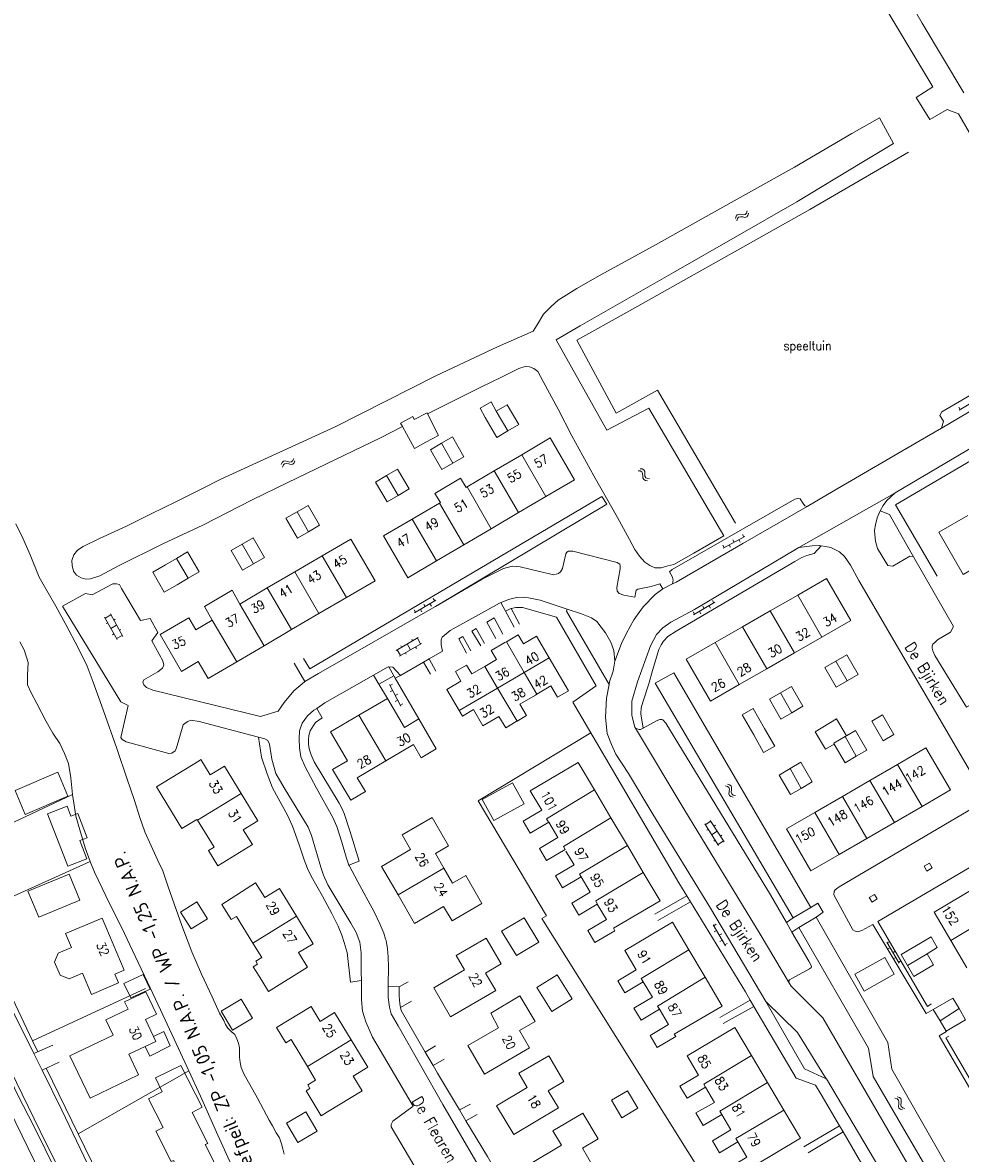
# Model space of a CAD drawing. Header units: metres. Extents: x 189705 to 199106, y 581686 to 588448.
# Tile 217 of 256: x 195277 to 195446, y 584151 to 584354. Entities that reach past the tile are written whole.
import ezdxf

# ---------------------------------------------------------------- set-up
doc = ezdxf.new("R2010")
doc.units = ezdxf.units.M
doc.layers.add('B-WA-OG-GBKN-G', color=7, linetype='Continuous', lineweight=18)
doc.layers.add('X-XX-AL-T25', color=7, linetype='Continuous', lineweight=25)
doc.styles.add('NLCS-ISO-M2000-T25', font='NLCS-ISO.ttf', dxfattribs={"height": 5})
doc.styles.add('Style-STANDARD', font='STANDARD.shx')

msp = doc.modelspace()

# ---------------------------------------------------------------- linework, layer by layer
at = {"layer": 'B-WA-OG-GBKN-G'}
for p, q in [((195407.308, 584319.733), (195407.431, 584320.123)), ((195405.312, 584318.797), (195405.433, 584319.186)), ((195405.433, 584319.186), (195405.637, 584319.441)), ((195405.573, 584318.375), (195405.698, 584318.763)), ((195405.637, 584319.441), (195405.967, 584319.518)), ((195405.698, 584318.763), (195405.904, 584319.018)), ((195405.904, 584319.018), (195406.222, 584319.092)), ((195405.967, 584319.518), (195406.369, 584319.459)), ((195406.222, 584319.092), (195406.633, 584319.038)), ((195406.369, 584319.459), (195406.774, 584319.4)), ((195406.633, 584319.038), (195407.037, 584318.977)), ((195406.774, 584319.4), (195407.095, 584319.472)), ((195407.037, 584318.977), (195407.358, 584319.048)), ((195407.095, 584319.472), (195407.308, 584319.733)), ((195407.358, 584319.048), (195407.569, 584319.311)), ((195407.569, 584319.311), (195407.693, 584319.701)), ((195445.483, 584284.378), (195449.241, 584286.666)), ((195445.393, 584284.909), (195445.653, 584284.482)), ((195325.887, 584275.372), (195326.046, 584275.749)), ((195323.811, 584274.629), (195323.969, 584275.005)), ((195323.969, 584275.005), (195324.196, 584275.24)), ((195324.032, 584274.184), (195324.192, 584274.559)), ((195324.192, 584274.559), (195324.422, 584274.793)), ((195324.196, 584275.24), (195324.532, 584275.285)), ((195324.422, 584274.793), (195324.745, 584274.837)), ((195324.532, 584275.285), (195324.927, 584275.188)), ((195324.745, 584274.837), (195325.149, 584274.744)), ((195324.927, 584275.188), (195325.324, 584275.092)), ((195325.149, 584274.744), (195325.545, 584274.645)), ((195325.324, 584275.092), (195325.65, 584275.133)), ((195325.545, 584274.645), (195325.872, 584274.686)), ((195325.65, 584275.133), (195325.887, 584275.372)), ((195325.872, 584274.686), (195326.107, 584274.927)), ((195326.107, 584274.927), (195326.267, 584275.304)), ((195387.841, 584273.538), (195388.246, 584273.495)), ((195388.202, 584273.88), (195388.607, 584273.839)), ((195388.246, 584273.495), (195388.538, 584273.344)), ((195388.607, 584273.839), (195388.899, 584273.691)), ((195388.899, 584273.691), (195389.04, 584273.384)), ((195388.538, 584273.344), (195388.675, 584273.048)), ((195388.675, 584273.048), (195388.704, 584272.634)), ((195388.704, 584272.634), (195388.726, 584272.227)), ((195388.726, 584272.227), (195388.861, 584271.927)), ((195388.861, 584271.927), (195389.161, 584271.772)), ((195389.04, 584273.384), (195389.063, 584272.977)), ((195389.063, 584272.977), (195389.088, 584272.57)), ((195389.088, 584272.57), (195389.223, 584272.27)), ((195389.161, 584271.772), (195389.567, 584271.73)), ((195389.223, 584272.27), (195389.521, 584272.114)), ((195389.521, 584272.114), (195389.928, 584272.072)), ((195403.138, 584259.66), (195407.008, 584261.755)), ((195406.594, 584262.1), (195406.832, 584261.66)), ((195403.076, 584260.195), (195403.314, 584259.755)), ((195404.194, 584260.232), (195404.432, 584259.792)), ((195404.835, 584261.147), (195405.073, 584260.708)), ((195405.952, 584261.184), (195406.19, 584260.744)), ((195347.743, 584248.053), (195351.53, 584250.292)), ((195349.382, 584249.603), (195349.636, 584249.173)), ((195350.497, 584249.681), (195350.752, 584249.251)), ((195351.104, 584250.621), (195351.358, 584250.19)), ((195397.827, 584247.695), (195401.619, 584249.926)), ((195399.469, 584249.241), (195399.723, 584248.81)), ((195400.585, 584249.317), (195400.838, 584248.886)), ((195401.193, 584250.255), (195401.447, 584249.824)), ((195294.334, 584243.24), (195292.095, 584247.258)), ((195292.192, 584247.083), (195293.241, 584247.667)), ((195295.382, 584243.824), (195293.143, 584247.842)), ((195347.66, 584248.585), (195347.915, 584248.155)), ((195348.776, 584248.664), (195349.03, 584248.233)), ((195397.745, 584248.227), (195397.999, 584247.796)), ((195398.861, 584248.303), (195399.114, 584247.872)), ((195292.393, 584246.107), (195292.655, 584246.253)), ((195293.215, 584245.249), (195294.263, 584245.833)), ((195293.752, 584246.75), (195294.014, 584246.896)), ((195293.511, 584244.1), (195293.773, 584244.246)), ((195294.237, 584243.414), (195295.285, 584243.998)), ((195294.773, 584244.917), (195295.035, 584245.063)), ((195344.416, 584241.309), (195348.41, 584243.591)), ((195347.262, 584243.281), (195347.411, 584243.021)), ((195348.236, 584243.492), (195348.831, 584242.45)), ((195344.589, 584241.408), (195345.185, 584240.366)), ((195345.011, 584240.267), (195349.005, 584242.549)), ((195345.267, 584242.141), (195345.416, 584241.881)), ((195346.413, 584242.45), (195347.008, 584241.408)), ((195347.92, 584241.929), (195348.069, 584241.669)), ((195346.098, 584240.888), (195346.247, 584240.628)), ((195343.261, 584235.197), (195345.28, 584231.287)), ((195343.797, 584235.248), (195343.353, 584235.019)), ((195343.812, 584234.13), (195343.367, 584233.901)), ((195344.715, 584233.471), (195344.27, 584233.242)), ((195344.729, 584232.353), (195344.285, 584232.124)), ((195345.632, 584231.694), (195345.188, 584231.465)), ((195403.487, 584217.024), (195403.881, 584216.92)), ((195403.881, 584216.92), (195404.146, 584216.727)), ((195403.894, 584217.307), (195404.289, 584217.206)), ((195404.146, 584216.727), (195404.237, 584216.414)), ((195404.289, 584217.206), (195404.555, 584217.016)), ((195404.555, 584217.016), (195404.649, 584216.69)), ((195404.649, 584216.69), (195404.611, 584216.285)), ((195404.204, 584216), (195404.164, 584215.594)), ((195404.164, 584215.594), (195404.252, 584215.277)), ((195404.237, 584216.414), (195404.204, 584216)), ((195404.252, 584215.277), (195404.525, 584215.079)), ((195404.525, 584215.079), (195404.921, 584214.976)), ((195404.611, 584216.285), (195404.573, 584215.879)), ((195404.573, 584215.879), (195404.662, 584215.561)), ((195404.662, 584215.561), (195404.933, 584215.363)), ((195404.933, 584215.363), (195405.329, 584215.26)), ((195399.917, 584210), (195400.925, 584210.651)), ((195403.314, 584206.956), (195400.816, 584210.819)), ((195402.306, 584206.304), (195399.808, 584210.168)), ((195400.181, 584209.039), (195400.433, 584209.202)), ((195401.057, 584208.236), (195402.065, 584208.888)), ((195401.495, 584209.769), (195401.747, 584209.932)), ((195401.428, 584207.109), (195401.68, 584207.272)), ((195402.197, 584206.472), (195403.205, 584207.124)), ((195402.634, 584208.007), (195402.886, 584208.17)), ((195401.33, 584192.101), (195403.533, 584188.293)), ((195401.863, 584192.179), (195401.43, 584191.928)), ((195401.931, 584191.063), (195401.498, 584190.812)), ((195402.864, 584190.448), (195402.432, 584190.197)), ((195402.932, 584189.332), (195402.5, 584189.081)), ((195403.866, 584188.716), (195403.433, 584188.466)), ((195432.471, 584188.974), (195434.696, 584185.179)), ((195433.003, 584189.055), (195432.572, 584188.802)), ((195433.078, 584187.939), (195432.647, 584187.686)), ((195434.015, 584187.33), (195433.584, 584187.077)), ((195434.09, 584186.214), (195433.658, 584185.961)), ((195435.027, 584185.604), (195434.595, 584185.351)), ((195433.944, 584160.975), (195434.335, 584160.86)), ((195434.335, 584160.86), (195434.596, 584160.66)), ((195434.36, 584161.247), (195434.752, 584161.135)), ((195434.634, 584159.932), (195434.583, 584159.527)), ((195434.596, 584160.66), (195434.678, 584160.344)), ((195434.678, 584160.344), (195434.634, 584159.932)), ((195434.752, 584161.135), (195435.013, 584160.938)), ((195435.048, 584160.206), (195435, 584159.801)), ((195435.013, 584160.938), (195435.097, 584160.61)), ((195435.097, 584160.61), (195435.048, 584160.206)), ((195434.583, 584159.527), (195434.663, 584159.208)), ((195434.663, 584159.208), (195434.93, 584159.003)), ((195434.93, 584159.003), (195435.323, 584158.889)), ((195435, 584159.801), (195435.08, 584159.481)), ((195435.08, 584159.481), (195435.346, 584159.275)), ((195435.346, 584159.275), (195435.738, 584159.162))]:
    msp.add_line(p, q, dxfattribs=at)
at = {"layer": 'B-WA-OG-GBKN-G', "flags": 128}
for points in [[(195435.428, 584359.781), (195438.865, 584353.781), (195446.321, 584341.316)], [(195440.756, 584342.403), (195431.589, 584357.64)], [(195440.227, 584336.531), (195437.739, 584340.5), (195440.756, 584342.403)], [(195279.399, 584169.001), (195275.754, 584176.334), (195269.36, 584189.824), (195261.585, 584205.951), (195252.522, 584227.634), (195242.487, 584251.6), (195235.37, 584268.567), (195222.825, 584298.823), (195212.458, 584323.219), (195213.395, 584324.39), (195213.747, 584325.356), (195213.795, 584326.22), (195213.715, 584327.438), (195213.458, 584328.656), (195211.896, 584332.41), (195210.778, 584332.279), (195210.118, 584332.227), (195209.558, 584332.53), (195208.843, 584333.594), (195207.028, 584337.067), (195202.358, 584335.454)], [(195369.035, 584298.549), (195369.768, 584299.694), (195370.905, 584301.602), (195372.273, 584302.977), (195373.489, 584304.149), (195376.837, 584306.19), (195380.489, 584308.283), (195391.118, 584314.105), (195402.533, 584320.487), (195415.9, 584327.967), (195426.198, 584334.041), (195431.195, 584336.824), (195433.7, 584332.21), (195427.993, 584328.816), (195416.352, 584321.772), (195394.208, 584309.086), (195377.468, 584299.539), (195373.13, 584297.012), (195382.227, 584280.788), (195389.787, 584284.721), (195403.223, 584261.857), (195397.872, 584258.743), (195394.27, 584256.727), (195393.203, 584256.469), (195391.985, 584256.136), (195390.867, 584256.132), (195389.951, 584256.511), (195389.085, 584257.117), (195388.116, 584258.232), (195387.274, 584259.372), (195386.303, 584261.197), (195384.156, 584265.127)], [(195443.326, 584338.325), (195440.227, 584336.531)], [(195443.326, 584338.325), (195445.34, 584337.527), (195455.145, 584320.606), (195465.84, 584301.623), (195466.738, 584302.172), (195463.025, 584309.852), (195451.418, 584330.056), (195448.112, 584335.82), (195449.755, 584336.846)], [(195436.372, 584330.669), (195418.668, 584320.408), (195385.922, 584301.951), (195376.84, 584296.973), (195383.894, 584283.84), (195391.352, 584287.977)], [(195369.035, 584298.549), (195362.619, 584295.764), (195351.666, 584290.638), (195333.51, 584281.423), (195312.987, 584272.024)], [(195384.156, 584265.127), (195379.94, 584272.63), (195375.979, 584279.779), (195373.525, 584284.596), (195370.816, 584289.54), (195369.845, 584291.34), (195369.157, 584291.846), (195368.368, 584292.148), (195367.606, 584292.197), (195366.438, 584291.863), (195363.216, 584290.254), (195359.766, 584288.567), (195356.188, 584286.754), (195350.061, 584283.756)], [(195434.003, 584269.588), (195463.392, 584286.897), (195474.909, 584293.476)], [(195475.78, 584291.866), (195434.079, 584267.434), (195441.513, 584254.608)], [(195442.304, 584281.141), (195442.572, 584281.984), (195442.646, 584282.416), (195442.034, 584283.405), (195442.387, 584284.066), (195452, 584289.707), (195452.839, 584289.709), (195453.528, 584288.543), (195453.936, 584288.316), (195454.451, 584288.313)], [(195391.352, 584287.977), (195405.359, 584264.144)], [(195442.304, 584281.141), (195442.447, 584281.222), (195454.451, 584288.313)], [(195360.42, 584283.05), (195359.495, 584284.776), (195361.458, 584285.87), (195362.391, 584284.209)], [(195347.682, 584282.732), (195349.986, 584283.903), (195350.061, 584283.756)], [(195350.061, 584283.756), (195352.054, 584279.831), (195349.749, 584278.661)], [(195364.472, 584280.656), (195366.45, 584281.81), (195364.37, 584285.37), (195362.391, 584284.209)], [(195362.391, 584284.209), (195364.472, 584280.656)], [(195345.547, 584281.432), (195345.204, 584282.053), (195347.411, 584283.23), (195347.682, 584282.732)], [(195360.42, 584283.05), (195362.5, 584279.5), (195364.472, 584280.656)], [(195345.547, 584281.432), (195341.651, 584279.423), (195333.558, 584275.539), (195325.007, 584271.399), (195318.563, 584268.282), (195309.76, 584263.761), (195302.554, 584260.413), (195294.613, 584256.454), (195291.264, 584254.692), (195289.589, 584254.128), (195288.725, 584254.1), (195287.886, 584254.326), (195287.071, 584254.781), (195286.535, 584255.541), (195286.304, 584256.505), (195286.25, 584257.419), (195286.577, 584258.461), (195287.235, 584259.301), (195288.25, 584259.939), (195291.167, 584261.344), (195296.039, 584263.593), (195300.453, 584265.816), (195304.868, 584267.962), (195309.536, 584270.261), (195312.987, 584272.024)], [(195349.749, 584278.661), (195347.706, 584277.526), (195345.547, 584281.432)], [(195354.62, 584274.88), (195356.6, 584276.02), (195354.54, 584279.59), (195352.561, 584278.448)], [(195418.227, 584267.14), (195422.891, 584269.839), (195438.49, 584278.976), (195442.304, 584281.141)], [(195352.561, 584278.448), (195350.58, 584277.3), (195352.64, 584273.74), (195354.62, 584274.88)], [(195352.561, 584278.448), (195354.62, 584274.88)], [(195371.32, 584268.9), (195376.46, 584271.92), (195372.1, 584279.4), (195366.96, 584276.381)], [(195366.96, 584276.381), (195362.05, 584273.499)], [(195366.96, 584276.381), (195371.32, 584268.9)], [(195344.78, 584269.11), (195346.75, 584270.27), (195344.66, 584273.81), (195342.692, 584272.646)], [(195362.05, 584273.499), (195357.15, 584270.62)], [(195362.05, 584273.499), (195366.4, 584266.01)], [(195342.692, 584272.646), (195340.73, 584271.48), (195342.81, 584267.95), (195344.78, 584269.11)], [(195342.692, 584272.646), (195344.78, 584269.11)], [(195357, 584270.533), (195355.998, 584272.209), (195351.394, 584269.46), (195352.375, 584267.817)], [(195357.15, 584270.62), (195357, 584270.533)], [(195357.15, 584270.62), (195361.489, 584263.122)], [(195416.705, 584259.733), (195433.793, 584269.465), (195434.003, 584269.588)], [(195431.288, 584266.309), (195431.869, 584267.301), (195432.476, 584268.191), (195434.003, 584269.588)], [(195327.825, 584239.87), (195328.923, 584238.02), (195381.349, 584268.927), (195382.217, 584267.559), (195351.482, 584249.184)], [(195352.238, 584267.734), (195347.32, 584264.849)], [(195352.375, 584267.817), (195352.238, 584267.734)], [(195352.238, 584267.734), (195356.58, 584260.24)], [(195366.4, 584266.01), (195371.32, 584268.9)], [(195394.059, 584253.232), (195394.126, 584253.933), (195393.997, 584254.542), (195393.512, 584255.404), (195393.942, 584255.837), (195415.959, 584268.421), (195416.619, 584268.601), (195416.924, 584268.5), (195417.486, 584267.639), (195417.767, 584267.233), (195418.227, 584267.14)], [(195326.64, 584266.15), (195324.66, 584265), (195326.73, 584261.45), (195328.699, 584262.591)], [(195328.699, 584262.591), (195330.68, 584263.74), (195328.62, 584267.3), (195326.64, 584266.15)], [(195326.64, 584266.15), (195328.699, 584262.591)], [(195361.489, 584263.122), (195366.4, 584266.01)], [(195394.059, 584253.232), (195394.686, 584253.554), (195406.658, 584260.446), (195418.227, 584267.14)], [(195437.304, 584258.089), (195436.624, 584258.199), (195433.58, 584256.387), (195432.665, 584256.511), (195430.851, 584259.553), (195430.491, 584260.872), (195430.361, 584262.015), (195430.307, 584262.852), (195430.482, 584263.843), (195430.783, 584265.063), (195431.288, 584266.309)], [(195431.288, 584266.309), (195432.967, 584265.654), (195437.304, 584258.089)], [(195447.018, 584265.483), (195441.84, 584262.51), (195446.19, 584254.94), (195451.37, 584257.92)], [(195296.13, 584218.192), (195294.283, 584223.696), (195291.847, 584230.621), (195290.028, 584235.593), (195288.952, 584238.459), (195287.341, 584241.781), (195285.168, 584245.938), (195283.379, 584249.234), (195281.335, 584252.758), (195280.339, 584254.456), (195278.751, 584258.463), (195277.446, 584261.456), (195276.167, 584264.016)], [(195347.32, 584264.849), (195342.18, 584261.83), (195346.52, 584254.33), (195351.668, 584257.353)], [(195347.32, 584264.849), (195351.668, 584257.353)], [(195318.84, 584256.81), (195320.82, 584257.95), (195318.77, 584261.51), (195316.789, 584260.371)], [(195356.58, 584260.24), (195361.489, 584263.122)], [(195316.789, 584260.371), (195314.8, 584259.23), (195316.86, 584255.67), (195318.84, 584256.81)], [(195316.789, 584260.371), (195318.84, 584256.81)], [(195335.51, 584250.79), (195340.65, 584253.8), (195336.31, 584261.28), (195331.149, 584258.262)], [(195351.668, 584257.353), (195356.58, 584260.24)], [(195387.377, 584227.37), (195387.297, 584227.504), (195386.706, 584229.61), (195386.749, 584232.175), (195387.754, 584235.657), (195390.097, 584242.139), (195391.158, 584244.148), (195392.323, 584245.37), (195393.718, 584246.339), (195397.979, 584248.663), (195416.089, 584259.382), (195416.705, 584259.733)], [(195388.764, 584227.374), (195388.356, 584229.92), (195388.429, 584231.012), (195388.68, 584232.028), (195389.763, 584235.282), (195390.416, 584237.671), (195391.598, 584241.458), (195392.002, 584242.271), (195392.432, 584242.958), (195393.167, 584243.798), (195394.714, 584244.768), (195415.968, 584257.223), (195417.262, 584257.989), (195418.15, 584258.322), (195419.47, 584258.706), (195420.687, 584260.061)], [(195420.687, 584260.061), (195420.406, 584260.106), (195419.11, 584260.051), (195416.705, 584259.733)], [(195440.83, 584176.9), (195439.547, 584176.19), (195429.968, 584192.158), (195428.015, 584191.061), (195427.279, 584190.83), (195426.821, 584190.93), (195426.389, 584191.208), (195423.322, 584196.785), (195423.015, 584197.47), (195423.064, 584198.054), (195423.216, 584198.359), (195423.951, 584198.895), (195450.43, 584214.489), (195427.489, 584253.855), (195425.956, 584256.618), (195424.91, 584258.164), (195423.992, 584258.974), (195422.44, 584259.731), (195421.499, 584259.931), (195420.687, 584260.061)], [(195304.992, 584257.807), (195303.03, 584256.64)], [(195307.079, 584254.252), (195309.06, 584255.42), (195306.97, 584258.98), (195304.992, 584257.807)], [(195304.992, 584257.807), (195307.079, 584254.252)], [(195331.149, 584258.262), (195326.219, 584255.381)], [(195331.149, 584258.262), (195335.51, 584250.79)], [(195351.482, 584249.184), (195359.898, 584254.084), (195363.679, 584255.975), (195365.278, 584256.437), (195366.701, 584256.314), (195370.134, 584255.461), (195372.728, 584254.834), (195373.54, 584255.065), (195373.946, 584255.371), (195374.3, 584255.981), (195374.901, 584258.624), (195375.053, 584258.929), (195375.383, 584259.082), (195376.12, 584259.085), (195384.105, 584257.052)], [(195437.304, 584258.089), (195444.464, 584245.602), (195443.908, 584244.56), (195441.6, 584243.182), (195441.118, 584242.748), (195440.764, 584242.392), (195440.663, 584242.061), (195440.639, 584241.706), (195440.742, 584241.249), (195441.126, 584240.362), (195446.796, 584231.11), (195449.129, 584232.438), (195450.245, 584233.025), (195450.804, 584233.128), (195451.236, 584233.053), (195452.001, 584232.319)], [(195305.1, 584253.09), (195302.783, 584251.754), (195300.752, 584255.362), (195303.03, 584256.64)], [(195326.219, 584255.381), (195321.29, 584252.5)], [(195326.219, 584255.381), (195330.582, 584247.907)], [(195392.301, 584252.328), (195391.765, 584253.215), (195390.217, 584252.753), (195387.83, 584252.264), (195387.525, 584252.085), (195387.424, 584251.831), (195387.275, 584250.84), (195385.317, 584251.19), (195384.478, 584251.517), (195384.095, 584251.922), (195384.042, 584252.582), (195384.667, 584255.936), (195384.666, 584256.469), (195384.589, 584256.748), (195384.105, 584257.052)], [(195284.522, 584249.238), (195288.682, 584251.535), (195289.852, 584251.259), (195293.556, 584253.226), (195294.242, 584253.228), (195294.75, 584253.128), (195295.134, 584252.418), (195298.557, 584246.639), (195300.283, 584247.025), (195301.663, 584244.54), (195300.575, 584243.039), (195302.568, 584239.414), (195302.749, 584238.678), (195302.496, 584238.093), (195301.634, 584237.43), (195299.123, 584236.001), (195298.947, 584235.594), (195299.126, 584235.137), (195299.61, 584234.631), (195300.755, 584234.177), (195320.081, 584229.461), (195323.229, 584230.385), (195324.343, 584231.937), (195326.039, 584234.025), (195327.99, 584235.681), (195328.039, 584235.71)], [(195305.1, 584253.09), (195307.079, 584254.252)], [(195392.301, 584252.328), (195394.059, 584253.232)], [(195420.84, 584243.7), (195426.01, 584246.68), (195421.69, 584254.21), (195416.51, 584251.23)], [(195311.42, 584246.73), (195310.007, 584249.179), (195314.973, 584252.087), (195316.36, 584249.619)], [(195321.29, 584252.5), (195316.36, 584249.619)], [(195321.29, 584252.5), (195325.67, 584245.03)], [(195392.301, 584252.328), (195390.907, 584251.333), (195388.78, 584249.092), (195387.084, 584246.777), (195385.745, 584244.411), (195384.887, 584242.555), (195383.703, 584239.352)], [(195416.51, 584251.23), (195411.568, 584248.383)], [(195416.51, 584251.23), (195420.84, 584243.7)], [(195284.522, 584249.238), (195295.045, 584232.078), (195296.317, 584231.396), (195295.014, 584225.705), (195295.243, 584225.35), (195295.956, 584224.92), (195303.662, 584222.836), (195304.145, 584222.862), (195304.753, 584223.271), (195305.031, 584223.83), (195306.212, 584227.922), (195306.542, 584228.227), (195307.024, 584228.559), (195307.582, 584228.789), (195309.082, 584228.54), (195319.736, 584225.751)], [(195316.36, 584249.619), (195320.75, 584242.15)], [(195328.039, 584235.71), (195330.501, 584237.161), (195351.351, 584249.107), (195351.482, 584249.184)], [(195330.582, 584247.907), (195335.51, 584250.79)], [(195370.277, 584250.332), (195368.192, 584250.757), (195367.252, 584250.856), (195366.007, 584250.776), (195364.585, 584250.442), (195362.961, 584249.751), (195359.207, 584247.658), (195354.108, 584244.85), (195353.399, 584244.289), (195352.714, 584243.652), (195352.513, 584243.169), (195352.515, 584242.28), (195352.748, 584241.138), (195350.334, 584239.761)], [(195363.236, 584249.868), (195365.592, 584245.468)], [(195377.679, 584247.866), (195375.129, 584248.715), (195370.277, 584250.332)], [(195311.42, 584246.73), (195308.46, 584245), (195307.21, 584247.13), (195302.06, 584244.13), (195305.91, 584237.54), (195308.88, 584239.3), (195310.69, 584236.26), (195315.839, 584239.273)], [(195325.67, 584245.03), (195330.582, 584247.907)], [(195360.721, 584246.359), (195362.033, 584247.134)], [(195363.563, 584244.243), (195362.033, 584247.134)], [(195364.058, 584248.333), (195364.921, 584248.767), (195365.081, 584248.809)], [(195365.081, 584248.809), (195365.911, 584249.024), (195367.08, 584248.977), (195373.209, 584247.268), (195380.337, 584234.974), (195376.128, 584232.016), (195395.184, 584199.621), (195396.619, 584197.27)], [(195366.581, 584245.979), (195365.081, 584248.809)], [(195375.026, 584248.322), (195375.129, 584248.715)], [(195375.026, 584248.322), (195382.635, 584235.197), (195382.173, 584232.745)], [(195383.703, 584239.352), (195383.493, 584241.306), (195382.98, 584242.803), (195381.984, 584244.476), (195380.479, 584246.503), (195379.486, 584247.135), (195377.679, 584247.866)], [(195411.568, 584248.383), (195406.621, 584245.539)], [(195411.568, 584248.383), (195415.899, 584240.852)], [(195311.42, 584246.73), (195315.839, 584239.273)], [(195358.04, 584244.772), (195358.772, 584245.205)], [(195358.772, 584245.205), (195360.29, 584242.532)], [(195362.32, 584243.427), (195360.721, 584246.359)], [(195406.621, 584245.539), (195401.681, 584242.698)], [(195406.621, 584245.539), (195410.958, 584238.003)], [(195320.75, 584242.15), (195325.67, 584245.03)], [(195355.671, 584243.371), (195356.386, 584243.794)], [(195357.068, 584240.821), (195355.671, 584243.371)], [(195357.855, 584241.204), (195356.386, 584243.794)], [(195359.605, 584242.098), (195358.04, 584244.772)], [(195364.216, 584242.857), (195366.36, 584244.11), (195367.3, 584242.5), (195369.65, 584243.86), (195371.918, 584239.981)], [(195415.899, 584240.852), (195420.84, 584243.7)], [(195279.952, 584231.754), (195278.904, 584233.68), (195278.264, 584235.151), (195278.259, 584236.878), (195278.379, 584239.113), (195277.686, 584241.396), (195276.894, 584242.867)], [(195315.839, 584239.273), (195320.75, 584242.15)], [(195360.321, 584238.435), (195362.43, 584239.67), (195361.49, 584241.27), (195363.93, 584242.69), (195364.216, 584242.857)], [(195367.43, 584237.353), (195364.216, 584242.857)], [(195401.681, 584242.698), (195396.51, 584239.72), (195400.85, 584232.18), (195406.02, 584235.16)], [(195401.681, 584242.698), (195406.02, 584235.16)], [(195328.039, 584235.71), (195326.099, 584239.027)], [(195349.314, 584239.178), (195345.189, 584236.824)], [(195350.334, 584239.761), (195349.314, 584239.178)], [(195350.575, 584237.069), (195349.314, 584239.178)], [(195351.564, 584237.58), (195350.334, 584239.761)], [(195371.918, 584239.981), (195367.43, 584237.353)], [(195371.918, 584239.981), (195375.38, 584234.06), (195373.42, 584232.89), (195372.22, 584234.93), (195369.709, 584233.45)], [(195382.723, 584235.667), (195383.403, 584237.548), (195383.703, 584239.352)], [(195410.958, 584238.003), (195415.899, 584240.852)], [(195423.33, 584239.39), (195421.35, 584238.25), (195423.4, 584234.69), (195425.379, 584235.831)], [(195425.379, 584235.831), (195427.35, 584236.97), (195425.31, 584240.53), (195423.33, 584239.39)], [(195423.33, 584239.39), (195425.379, 584235.831)], [(195343.098, 584238.335), (195343.024, 584238.341), (195340.381, 584236.845)], [(195345.189, 584236.824), (195344.526, 584237.533), (195343.863, 584238.268), (195343.098, 584238.335)], [(195344.011, 584236.757), (195343.098, 584238.335)], [(195355.745, 584230.512), (195353.51, 584234.3), (195356.07, 584235.8), (195355.07, 584237.5), (195357.06, 584238.67), (195358, 584237.07), (195360.21, 584238.37), (195360.321, 584238.435)], [(195362.631, 584234.544), (195360.321, 584238.435)], [(195367.43, 584237.353), (195362.631, 584234.544)], [(195369.709, 584233.45), (195367.43, 584237.353)], [(195418.83, 584195.172), (195415.684, 584193.334), (195390.931, 584235.412), (195394.254, 584237.25), (195418.83, 584195.172)], [(195406.02, 584235.16), (195410.958, 584238.003)], [(195340.381, 584236.845), (195331.661, 584231.908), (195330.17, 584230.889)], [(195341.332, 584235.249), (195340.381, 584236.845)], [(195341.332, 584235.249), (195344.011, 584236.757)], [(195342.87, 584232.67), (195341.332, 584235.249)], [(195344.267, 584236.315), (195344.011, 584236.757)], [(195344.267, 584236.315), (195345.189, 584236.824)], [(195348.5, 584229), (195344.267, 584236.315)], [(195382.635, 584235.197), (195382.723, 584235.667)], [(195362.631, 584234.544), (195355.745, 584230.512)], [(195366.142, 584228.632), (195362.631, 584234.544)], [(195369.709, 584233.45), (195369.42, 584233.28), (195366.62, 584231.65), (195367.81, 584229.61), (195366.142, 584228.632)], [(195413.419, 584233.701), (195411.43, 584232.56), (195413.48, 584228.98), (195415.467, 584230.125)], [(195415.467, 584230.125), (195417.44, 584231.27), (195415.4, 584234.84), (195413.419, 584233.701)], [(195413.419, 584233.701), (195415.467, 584230.125)], [(195315.151, 584148.292), (195313.641, 584151.715), (195312.438, 584154.327), (195309.342, 584161.352), (195307.219, 584165.891), (195305.377, 584169.872), (195302.537, 584175.932), (195300.338, 584180.648), (195297.575, 584186.455), (195295.682, 584190.512), (195292.307, 584197.282), (195290.312, 584201.542), (195289.537, 584203.424), (195288.59, 584205.906), (195287.644, 584209.097), (195286.934, 584211.58), (195286.589, 584213.897), (195286.33, 584215.471), (195286.067, 584218.441), (195285.601, 584221.004), (195284.935, 584222.78), (195284.065, 584224.58), (195282.789, 584226.481), (195281.639, 584228.559), (195279.952, 584231.754)], [(195330.17, 584230.889), (195329.683, 584230.557), (195328.543, 584229.588), (195327.556, 584228.24), (195327.103, 584226.867), (195327.031, 584225.419), (195327.087, 584223.845), (195327.346, 584222.195), (195328.088, 584220.395), (195330.158, 584216.592), (195333.097, 584211.319)], [(195330.17, 584230.889), (195331.156, 584229.206)], [(195342.56, 584221.47), (195347.56, 584224.4), (195348.93, 584222.06), (195351.61, 584223.63), (195348.5, 584229), (195345.92, 584227.46), (195342.87, 584232.67), (195337.74, 584229.69)], [(195410.802, 584178.313), (195400.865, 584195.093), (195390.496, 584211.923), (195386.154, 584219.197), (195383.882, 584222.669), (195383.063, 584224.444), (195382.32, 584226.423), (195382.006, 584229.342), (195382.173, 584232.745)], [(195408.6, 584226.18), (195406.55, 584229.75), (195408.53, 584230.89), (195410.57, 584227.32)], [(195337.77, 584203.476), (195336.18, 584208.738), (195335.102, 584212.036), (195334.641, 584213.127), (195334.232, 584213.887), (195329.737, 584221.339), (195329.2, 584222.582), (195328.943, 584223.318), (195328.789, 584223.952), (195328.711, 584224.612), (195328.683, 584225.323), (195328.757, 584226.009), (195329.008, 584226.873), (195329.615, 584227.814), (195329.944, 584228.399), (195331.156, 584229.206)], [(195337.74, 584229.69), (195332.62, 584226.71), (195335.676, 584221.497)], [(195342.56, 584221.47), (195337.74, 584229.69)], [(195366.142, 584228.632), (195365.95, 584228.52), (195364.09, 584227.44), (195362.88, 584229.47), (195359.99, 584227.77), (195358.31, 584230.69), (195356.33, 584229.52), (195355.745, 584230.512)], [(195388.764, 584227.374), (195391.257, 584228.735), (195391.765, 584228.889), (195392.12, 584228.89), (195392.298, 584228.865), (195392.859, 584228.257), (195411.606, 584197.436), (195414.466, 584192.499)], [(195425.267, 584226.003), (195423.492, 584229), (195419.642, 584226.717), (195421.505, 584223.574), (195423.056, 584224.494)], [(195433.75, 584226.23), (195431.82, 584225.11), (195429.78, 584228.63), (195431.7, 584229.75), (195433.75, 584226.23)], [(195387.377, 584227.37), (195388.06, 584227.1), (195388.264, 584227.101), (195388.764, 584227.374)], [(195415.014, 584181.578), (195409.773, 584190.422), (195396.058, 584212.904), (195387.377, 584227.37)], [(195408.6, 584226.18), (195410.369, 584223.002), (195412.374, 584224.125), (195410.57, 584227.32)], [(195427.014, 584222.309), (195428.91, 584223.41), (195426.86, 584226.93), (195425.267, 584226.003)], [(195319.736, 584225.751), (195320.85, 584225.46)], [(195338.197, 584182.11), (195336.238, 584181.797), (195335.612, 584187.102), (195335.098, 584188.929), (195334.662, 584190.223), (195334.022, 584191.82), (195332.897, 584194.102), (195331.184, 584197.221), (195329.166, 584200.795), (195328.501, 584202.164), (195327.912, 584203.737), (195326.963, 584206.578), (195325.809, 584209.799), (195324.914, 584211.726), (195323.993, 584213.501), (195322.256, 584216.645), (195321.257, 584219.156), (195320.282, 584222.124), (195319.736, 584225.751)], [(195320.85, 584225.46), (195321.39, 584225.12), (195321.72, 584224.51), (195322.1, 584221.78), (195322.86, 584219.22), (195324.33, 584216.65), (195328.67, 584209.62), (195329.26, 584208.09), (195330.91, 584202.4), (195331.37, 584200.99), (195332.18, 584199.23), (195336.29, 584192.37), (195337.25, 584190.71), (195337.89, 584188.95), (195338.15, 584187.07), (195338.23, 584178.62), (195338.42, 584176.61), (195339, 584174.69), (195340.21, 584171.95), (195347.51, 584159.54)], [(195405.979, 584143.942), (195403.57, 584142.36), (195409.265, 584133.338), (195408.53, 584132.751), (195396.783, 584151.431), (195383.887, 584172.062), (195370.608, 584193.225), (195371.394, 584193.684), (195359.133, 584214.292), (195379.37, 584226.504)], [(195423.056, 584224.494), (195422.96, 584224.66), (195425.009, 584225.852)], [(195425.009, 584225.852), (195425.267, 584226.003)], [(195427.014, 584222.309), (195425.009, 584225.852)], [(195423.056, 584224.494), (195425, 584221.14), (195427.014, 584222.309)], [(195438.81, 584213.329), (195443.92, 584216.29), (195439.51, 584223.82), (195434.411, 584220.859)], [(195311.025, 584218.979), (195309.35, 584221.718), (195309.086, 584221.498), (195301.408, 584216.804), (195305.972, 584209.338), (195308.684, 584210.996)], [(195335.676, 584221.497), (195333.032, 584219.912), (195336.319, 584214.429), (195338.908, 584215.982), (195337.45, 584218.47)], [(195337.45, 584218.47), (195342.56, 584221.47)], [(195380.014, 584216.279), (195377.1, 584221.2), (195368.51, 584216.11), (195370.56, 584212.63), (195367.24, 584210.67), (195368.51, 584208.53), (195371.83, 584210.49)], [(195417.11, 584216.544), (195419.11, 584217.71), (195417.06, 584221.23), (195415.135, 584220.107)], [(195434.411, 584220.859), (195429.462, 584217.987)], [(195434.411, 584220.859), (195438.81, 584213.329)], [(195277.872, 584211.889), (195276.038, 584216.201), (195283.701, 584219.461), (195285.535, 584215.149), (195277.872, 584211.889)], [(195316.62, 584215.65), (195313.61, 584220.56), (195311.025, 584218.979)], [(195415.135, 584220.107), (195413.15, 584218.95), (195415.2, 584215.43), (195417.11, 584216.544)], [(195415.135, 584220.107), (195417.11, 584216.544)], [(195315.959, 584010.971), (195316.36, 584012.851), (195318.044, 584018.747), (195320.457, 584027.21), (195324.656, 584041.62), (195327.847, 584053.133), (195328.171, 584055.114), (195328.192, 584056.638), (195327.881, 584058.491), (195327.266, 584060.266), (195326.012, 584063.106), (195320.769, 584073.933), (195313.201, 584088.943), (195305.25, 584104.663), (195297.448, 584121.246), (195291.44, 584133.087), (195280.547, 584155.07), (195273.003, 584170.46), (195263.283, 584190.923), (195254.433, 584209.637), (195250.826, 584217.403)], [(195296.13, 584218.192), (195297.411, 584214.564), (195298.412, 584211.342), (195299.31, 584208.755), (195300.436, 584206.27), (195301.638, 584203.633), (195302.559, 584201.782), (195303.508, 584198.915), (195304.61, 584195.846), (195305.943, 584191.965), (195307.737, 584187.247), (195309.477, 584183.215), (195311.395, 584179.183), (195312.726, 584176.242), (195313.492, 584174.924), (195313.774, 584174.214), (195314.234, 584173.529), (195314.82, 584172.947), (195315.457, 584172.39), (195315.84, 584171.63), (195316.122, 584170.869), (195316.328, 584170.031), (195316.305, 584169.27), (195316.308, 584168.355), (195316.438, 584167.391), (195316.644, 584166.477), (195317.105, 584165.361), (195319.558, 584160.976), (195321.143, 584157.959), (195321.628, 584157.046), (195322.267, 584156.007), (195322.906, 584154.79), (195323.493, 584153.852), (195323.852, 584152.787), (195324.084, 584151.873), (195324.341, 584150.96)], [(195361.935, 584210.793), (195359.855, 584214.558), (195365.299, 584217.564), (195367.378, 584213.799), (195361.935, 584210.793)], [(195429.462, 584217.987), (195424.522, 584215.117)], [(195429.462, 584217.987), (195433.852, 584210.457)], [(195286.33, 584215.471), (195263.19, 584204.584)], [(195308.78, 584210.84), (195311.74, 584206.02), (195310.76, 584205.42), (195312.44, 584202.69), (195318.65, 584206.51), (195317, 584209.13), (195319.62, 584210.73), (195316.62, 584215.65)], [(195308.78, 584210.84), (195316.62, 584215.65)], [(195380.014, 584216.279), (195371.445, 584211.083), (195371.8, 584210.472)], [(195382.979, 584211.275), (195380.014, 584216.279)], [(195424.522, 584215.117), (195419.581, 584212.248)], [(195424.522, 584215.117), (195428.91, 584207.59)], [(195285.513, 584202.612), (195281.88, 584211.988), (195285.377, 584213.343), (195286.055, 584211.591), (195287.31, 584212.077), (195289.005, 584207.702), (195287.664, 584207.182), (195288.923, 584203.933), (195285.513, 584202.612)], [(195433.852, 584210.457), (195438.81, 584213.329)], [(195247.903, 584211.727), (195251.347, 584205.082), (195259.22, 584190.302), (195265.79, 584177.523), (195269.291, 584171.008), (195273.921, 584161.246), (195281.772, 584145.043), (195289.088, 584129.449), (195291.185, 584125.037), (195291.289, 584124.3), (195290.961, 584123.639), (195290.378, 584123.028), (195289.592, 584122.518), (195285.432, 584120.372)], [(195308.684, 584210.996), (195308.78, 584210.84)], [(195333.097, 584211.319), (195333.763, 584209.721), (195334.712, 584206.906), (195335.482, 584204.242)], [(195350.9, 584211.35), (195345.51, 584208.21), (195347.02, 584205.6), (195341.82, 584202.57), (195344.78, 584197.46)], [(195350.9, 584211.35), (195353.843, 584206.243), (195351.492, 584204.888)], [(195382.979, 584211.275), (195374.442, 584206.126), (195374.74, 584205.585)], [(195385.928, 584206.297), (195382.979, 584211.275)], [(195419.581, 584212.248), (195414.49, 584209.29), (195418.85, 584201.76), (195423.96, 584204.721)], [(195419.581, 584212.248), (195423.96, 584204.721)], [(195371.83, 584210.49), (195373.46, 584207.73), (195370.14, 584205.77), (195371.41, 584203.63), (195374.74, 584205.585)], [(195428.91, 584207.59), (195433.852, 584210.457)], [(195423.96, 584204.721), (195428.91, 584207.59)], [(195457.868, 584208.518), (195430.907, 584192.694), (195439.772, 584177.46), (195440.481, 584177.881)], [(195353.01, 584202.26), (195351.492, 584204.888)], [(195374.914, 584205.269), (195376.36, 584202.83), (195373.04, 584200.87), (195374.31, 584198.73), (195377.63, 584200.69)], [(195385.928, 584206.297), (195377.327, 584201.169), (195377.618, 584200.683)], [(195388.775, 584201.49), (195385.928, 584206.297)], [(195289.537, 584203.424), (195268.381, 584193.909)], [(195335.933, 584202.811), (195335.482, 584204.242)], [(195337.77, 584203.476), (195335.933, 584202.811)], [(195337.535, 584199.768), (195337.529, 584199.779), (195335.97, 584202.694), (195335.933, 584202.811)], [(195439.173, 584202.591), (195439.665, 584201.722), (195440.647, 584202.277), (195440.155, 584203.146), (195439.173, 584202.591)], [(195285.722, 584201.173), (195278.355, 584198.122), (195280.28, 584193.475), (195287.647, 584196.525), (195285.722, 584201.173)], [(195344.78, 584197.46), (195353.01, 584202.26)], [(195354.564, 584199.578), (195353.01, 584202.26)], [(195359.81, 584195.88), (195356.949, 584200.929), (195354.564, 584199.578)], [(195377.63, 584200.69), (195379.26, 584197.94), (195375.96, 584195.97), (195377.22, 584193.82), (195380.53, 584195.79)], [(195380.53, 584195.79), (195382.16, 584193.03), (195378.85, 584191.07), (195380.11, 584188.93), (195383.68, 584191.03), (195383.42, 584191.46), (195391.79, 584196.4), (195388.775, 584201.49)], [(195388.775, 584201.49), (195380.249, 584196.36), (195380.558, 584195.743)], [(195443.644, 584172.104), (195443.093, 584171.782), (195451.65, 584157.156), (195479.931, 584173.568), (195478.45, 584175.976), (195473.859, 584173.296), (195459.914, 584196.311), (195468.674, 584201.192)], [(195326.52, 584193.65), (195323.49, 584198.6), (195320.87, 584197), (195319.21, 584199.6), (195313.15, 584195.73), (195314.81, 584193.01), (195315.78, 584193.6), (195318.73, 584188.79)], [(195342.547, 584189.489), (195342.207, 584190.601), (195341.516, 584192.275), (195340.493, 584194.404), (195337.535, 584199.768)], [(195443.983, 584189.282), (195441.02, 584194.34), (195448.51, 584198.81), (195451.477, 584193.748)], [(195344.78, 584197.46), (195347.75, 584192.33), (195352.95, 584195.37), (195354.46, 584192.78), (195359.81, 584195.88)], [(195390.831, 584193.996), (195396.619, 584197.27)], [(195396.619, 584197.27), (195397.254, 584196.23)], [(195429.356, 584196.979), (195430.303, 584197.549), (195430.793, 584196.733), (195429.847, 584196.164), (195429.356, 584196.979)], [(195307.63, 584191.336), (195305.734, 584194.365), (195308.676, 584196.207), (195310.572, 584193.179), (195307.63, 584191.336)], [(195391.369, 584192.855), (195397.254, 584196.23)], [(195397.254, 584196.23), (195407.112, 584180.079), (195407.984, 584178.592)], [(195419.8, 584193.448), (195421.094, 584194.366), (195420.123, 584195.963), (195418.83, 584195.172)], [(195279.149, 584171.266), (195268.381, 584193.909)], [(195286.159, 584188.012), (195285.106, 584190.499), (195291.668, 584193.276), (195295.61, 584183.96), (195293.949, 584183.257), (195294.627, 584181.655), (195289.726, 584179.581), (195288.116, 584183.384)], [(195326.52, 584193.65), (195318.73, 584188.79)], [(195319.83, 584182.86), (195321.5, 584180.13), (195328.55, 584184.48), (195326.92, 584187.09), (195329.55, 584188.7), (195326.52, 584193.65)], [(195366.002, 584186.555), (195363.368, 584190.927), (195367.396, 584193.354), (195370.03, 584188.982), (195366.002, 584186.555)], [(195396.968, 584187.601), (195394.06, 584192.53), (195385.48, 584187.46), (195387.52, 584183.99), (195384.2, 584182.03), (195385.48, 584179.87), (195388.792, 584181.826)], [(195415.684, 584193.334), (195414.466, 584192.499)], [(195414.466, 584192.499), (195415.467, 584190.771)], [(195419.8, 584193.448), (195416.681, 584191.611), (195429.224, 584169.988), (195430.053, 584164.887), (195447.732, 584134.494), (195450.573, 584136.102), (195433.403, 584166.192), (195432.677, 584170.989), (195419.8, 584193.448)], [(195443.983, 584189.282), (195451.477, 584193.748)], [(195283.415, 584147.841), (195279.452, 584155.854), (195276.461, 584161.66), (195271.575, 584171.853), (195266.513, 584182.02), (195261.91, 584191.402)], [(195415.467, 584190.771), (195418.478, 584185.573), (195418.913, 584184.787), (195418.964, 584184.634), (195418.888, 584184.406), (195418.61, 584184.202), (195415.464, 584182.466), (195415.033, 584182.236), (195414.932, 584182.032), (195415.014, 584181.578)], [(195415.467, 584190.771), (195416.681, 584191.611)], [(195318.73, 584188.79), (195320.304, 584186.22)], [(195343.002, 584186.008), (195342.983, 584186.362), (195342.851, 584187.784), (195342.618, 584189.256), (195342.547, 584189.489)], [(195363.28, 584185.08), (195360.57, 584189.7), (195355.19, 584186.6), (195356.7, 584184.02), (195351.2, 584180.78), (195354.19, 584175.56), (195362.3, 584180.3), (195360.46, 584183.43), (195363.28, 584185.08)], [(195438.57, 584188.81), (195435.08, 584186.73), (195436.234, 584184.761)], [(195438.57, 584188.81), (195440.456, 584189.919), (195441.523, 584188.024), (195439.715, 584186.89)], [(195446.87, 584184.36), (195443.983, 584189.282)], [(195286.159, 584188.012), (195283.782, 584187.007), (195283.125, 584185.385), (195284.119, 584183.037), (195285.74, 584182.379), (195288.116, 584183.384)], [(195396.968, 584187.601), (195388.428, 584182.456), (195388.792, 584181.826)], [(195399.878, 584182.666), (195396.968, 584187.601)], [(195436.234, 584184.761), (195437.36, 584182.84), (195440.89, 584184.92), (195439.715, 584186.89)], [(195439.715, 584186.89), (195436.234, 584184.761)], [(195320.304, 584186.22), (195319.242, 584185.57), (195319.563, 584185.045), (195318.785, 584184.569), (195319.83, 584182.86)], [(195343.001, 584181.08), (195343.064, 584184.814), (195343.002, 584186.008)], [(195428.456, 584180.206), (195426.771, 584183.212), (195432.134, 584186.218), (195433.819, 584183.212), (195428.456, 584180.206)], [(195296.805, 584178.958), (195295.581, 584181.582), (195299.036, 584183.193), (195300.26, 584180.569), (195296.805, 584178.958)], [(195372.365, 584176.558), (195369.711, 584180.868), (195373.347, 584183.106), (195376.001, 584178.796), (195372.365, 584176.558)], [(195391.692, 584176.926), (195393.33, 584174.18), (195390.01, 584172.22), (195391.28, 584170.06), (195394.6, 584172.03), (195394.34, 584172.48), (195402.92, 584177.51), (195399.878, 584182.666)], [(195399.878, 584182.666), (195391.357, 584177.484), (195391.692, 584176.926)], [(195299.474, 584180.671), (195279.149, 584171.266)], [(195362.735, 584142.822), (195352.823, 584159.831), (195344.775, 584173.951), (195343.548, 584176.131), (195343.24, 584177.323), (195342.98, 584179.024), (195343, 584180.979), (195343.001, 584181.08)], [(195345.093, 584177.888), (195344.961, 584179.36), (195344.956, 584180.934), (195343.001, 584181.08)], [(195344.956, 584180.934), (195346.58, 584181.833)], [(195388.792, 584181.826), (195390.43, 584179.08), (195387.11, 584177.12), (195388.38, 584174.97), (195391.692, 584176.926)], [(195459.085, 584130.83), (195459.025, 584130.795), (195457.401, 584130.206), (195455.877, 584129.922), (195453.64, 584130.119), (195450.868, 584130.897), (195448.375, 584131.931), (195446.364, 584133.119), (195445.268, 584134.004), (195443.609, 584136.411), (195434.821, 584151.595), (195421, 584175.372), (195415.316, 584181.069), (195415.014, 584181.578)], [(195299.384, 584170.263), (195296.439, 584168.854), (195298.2, 584165.175), (195289.487, 584161.007), (195285.872, 584168.562), (195293.642, 584172.279), (195292.329, 584175.026), (195296.311, 584176.931), (195295.684, 584178.239), (195299.516, 584180.072), (195301.448, 584176.033), (195299.444, 584175.075), (195300.88, 584172.072)], [(195315.068, 584173.187), (195313.03, 584176.6), (195316.632, 584178.751), (195318.67, 584175.338), (195315.068, 584173.187)], [(195345.231, 584177.264), (195347.172, 584178.407)], [(195369.39, 584174.75), (195366.65, 584179.35), (195361.41, 584176.23), (195362.83, 584173.58), (195357.27, 584170.45), (195360.31, 584165.3), (195368.38, 584169.99), (195366.56, 584173.11), (195369.39, 584174.75)], [(195402.527, 584175.469), (195407.984, 584178.592)], [(195407.984, 584178.592), (195408.649, 584177.456)], [(195421.63, 584164.478), (195416.485, 584172.794), (195410.802, 584178.313)], [(195421.63, 584164.478), (195417.7, 584166.246), (195410.802, 584178.313)], [(195445.454, 584177.068), (195444.36, 584178.95), (195440.83, 584176.9), (195442.048, 584174.834)], [(195336.36, 584171.43), (195333.38, 584176.35), (195330.77, 584174.77), (195329.15, 584177.42), (195322.97, 584173.65), (195324.62, 584170.91), (195325.58, 584171.49), (195328.5, 584166.65)], [(195345.351, 584176.72), (195345.231, 584177.264), (195345.093, 584177.888)], [(195349.666, 584169.252), (195345.351, 584176.72)], [(195403.115, 584174.405), (195408.649, 584177.456)], [(195408.649, 584177.456), (195416.206, 584164.566), (195419.691, 584163.307), (195420.738, 584161.659), (195424.001, 584156.039)], [(195442.048, 584174.834), (195443.13, 584173), (195446.64, 584175.03), (195445.454, 584177.068)], [(195442.048, 584174.834), (195445.454, 584177.068)], [(195299.384, 584170.263), (195300.223, 584168.51), (195303.901, 584170.4), (195302.725, 584172.936), (195300.88, 584172.072)], [(195300.88, 584172.072), (195301.306, 584171.182), (195299.384, 584170.263)], [(195408.218, 584168.644), (195405.24, 584173.67), (195396.64, 584168.56), (195398.68, 584165.13), (195395.36, 584163.17), (195396.64, 584161), (195399.96, 584162.97)], [(195493.011, 584151.111), (195480.417, 584172.757), (195451.349, 584155.961), (195441.897, 584172.185), (195443.215, 584172.924)], [(195280.096, 584169.312), (195279.149, 584171.266)], [(195282.785, 584170.515), (195279.399, 584169.001)], [(195336.36, 584171.43), (195328.5, 584166.65)], [(195332.1, 584158.52), (195338.32, 584162.29), (195336.73, 584164.95), (195339.33, 584166.53), (195336.36, 584171.43)], [(195351.469, 584170.365), (195349.666, 584169.252)], [(195280.88, 584166.02), (195279.399, 584169.001)], [(195351.06, 584166.841), (195349.666, 584169.252)], [(195353.052, 584168.008), (195351.06, 584166.841)], [(195374.54, 584163.99), (195371.83, 584168.61), (195366.46, 584165.49), (195367.95, 584162.9), (195362.47, 584159.64), (195365.54, 584154.5), (195373.59, 584159.23), (195371.73, 584162.32), (195374.54, 584163.99)], [(195408.218, 584168.644), (195399.643, 584163.517), (195399.96, 584162.97)], [(195411.075, 584163.822), (195408.218, 584168.644)], [(195283.964, 584167.471), (195280.88, 584166.02)], [(195322.498, 584000), (195321.727, 584003.065), (195321.416, 584005.02), (195321.284, 584006.441), (195321.33, 584007.889), (195321.504, 584009.21), (195321.729, 584010.556), (195322.13, 584012.36), (195326.099, 584027.049), (195329.316, 584038.257), (195331.906, 584047.177), (195333.135, 584052.209), (195333.506, 584055.41), (195333.167, 584058.329), (195332.471, 584061.475), (195331.651, 584063.631), (195329.298, 584068.576), (195316.646, 584092.356), (195306.443, 584113.122), (195294.244, 584138.326), (195284.448, 584158.839), (195280.88, 584166.02)], [(195287.361, 584154.598), (195281.609, 584166.364)], [(195302.588, 584155.727), (195299.966, 584160.861), (195302.431, 584162.149), (195301.217, 584164.634), (195305.796, 584166.842), (195309.64, 584159.371), (195307.85, 584158.392)], [(195328.5, 584166.65), (195329.975, 584164.208)], [(195355.795, 584158.883), (195351.84, 584165.491), (195351.06, 584166.841)], [(195307.219, 584165.891), (195287.361, 584154.598)], [(195329.975, 584164.208), (195328.553, 584163.36), (195328.947, 584162.7), (195328.279, 584162.302), (195330.948, 584157.822), (195332.1, 584158.52)], [(195439.051, 584107.095), (195443.083, 584109.57), (195444.629, 584110.793), (195445.793, 584112.346), (195446.45, 584113.719), (195446.723, 584115.573), (195446.817, 584118.189), (195446.861, 584120.424), (195447.032, 584122.71), (195447, 584124.563), (195446.411, 584126.034), (195445.491, 584127.834), (195444.624, 584128.67), (195442.791, 584130.035), (195441.516, 584131.352), (195440.444, 584132.948), (195439.014, 584135.23), (195431.223, 584148.334), (195421.644, 584164.455), (195421.63, 584164.478)], [(195384.949, 584157.492), (195383.105, 584160.653), (195385.977, 584162.329), (195387.821, 584159.168), (195384.949, 584157.492)], [(195399.96, 584162.97), (195401.59, 584160.23), (195398.21, 584158.36), (195399.55, 584156.1), (195402.867, 584158.084)], [(195411.075, 584163.822), (195402.543, 584158.663), (195402.867, 584158.084)], [(195414.012, 584158.867), (195411.075, 584163.822)], [(195357.752, 584159.922), (195355.795, 584158.883)], [(195307.85, 584158.392), (195310.639, 584152.887), (195310.174, 584152.652), (195314.812, 584143.495), (195309.136, 584140.62), (195304.467, 584149.838), (195304.081, 584149.642), (195301.323, 584155.086), (195302.588, 584155.727)], [(195326.771, 584153.015), (195324.728, 584156.486), (195328.233, 584158.549), (195330.276, 584155.078), (195326.771, 584153.015)], [(195347.51, 584159.54), (195343.862, 584156.884), (195343.66, 584156.528), (195343.559, 584156.274), (195343.561, 584155.868), (195344.123, 584154.854), (195352.374, 584140.887), (195352.807, 584140.355), (195353.139, 584140.102), (195353.469, 584140.052), (195355.828, 584141.481), (195357.324, 584142.298), (195357.893, 584141.334)], [(195356.964, 584156.928), (195355.795, 584158.883)], [(195358.978, 584158.047), (195356.964, 584156.928)], [(195380.66, 584153.72), (195377.93, 584158.31), (195372.56, 584155.13), (195374.1, 584152.55), (195368.61, 584149.3), (195371.65, 584144.16), (195379.7, 584148.91), (195377.87, 584152.04), (195380.66, 584153.72)], [(195402.867, 584158.084), (195404.5, 584155.32), (195401.19, 584153.34), (195402.46, 584151.2), (195405.78, 584153.17)], [(195405.78, 584153.17), (195407.4, 584150.43), (195404.1, 584148.45), (195405.36, 584146.32), (195408.92, 584148.43), (195408.68, 584148.84), (195417.02, 584153.79), (195414.012, 584158.867)], [(195414.012, 584158.867), (195405.384, 584153.781), (195405.747, 584153.15)], [(195362.003, 584148.419), (195360.805, 584150.511), (195356.964, 584156.928)], [(195417.616, 584152.255), (195424.001, 584156.039)], [(195424.001, 584156.039), (195424.634, 584154.949)], [(195299.474, 584129.821), (195287.361, 584154.598)], [(195424.634, 584154.949), (195418.382, 584151.191)], [(195424.634, 584154.949), (195427.508, 584149.999), (195435.145, 584137.224), (195437.955, 584132.586), (195439.282, 584130.558), (195440.15, 584129.418), (195441.068, 584128.38), (195441.934, 584127.697), (195443.08, 584126.786), (195443.972, 584126.027), (195444.279, 584125.418), (195444.662, 584124.632), (195444.868, 584123.973), (195445.074, 584122.983), (195444.386, 584115.541), (195444.085, 584114.22), (195443.656, 584113.228), (195442.948, 584112.286), (195441.883, 584111.445), (195437.54, 584108.601)]]:
    msp.add_lwpolyline(points, dxfattribs=at)

# ---------------------------------------------------------------- texts
at = {"layer": 'B-WA-OG-GBKN-G', "style": 'Style-STANDARD'}
msp.add_text('speeltuin', height=1.6, dxfattribs=at).set_placement((195413.961, 584295.154))
for s, height, rotation, p in [('57', 1.6, 30.8459, (195369.797, 584273.92)), ('55', 1.6, 30.33481, (195364.969, 584271.269)), ('53', 1.6, 30.33481, (195360.03, 584268.586)), ('51', 1.6, 30.33481, (195355.44, 584265.948)), ('49', 1.6, 30.33481, (195350.132, 584262.589)), ('47', 1.6, 31.25849, (195345.118, 584259.627)), ('45', 1.6, 31.51372, (195333.695, 584255.885)), ('43', 1.6, 30.33481, (195329.025, 584253.114)), ('41', 1.6, 30.33481, (195323.965, 584250.627)), ('39', 1.6, 30.33481, (195318.929, 584247.848)), ('37', 1.6, 30.33481, (195314.346, 584245.315)), ('34', 1.6, 30.33481, (195421.621, 584245.458)), ('32', 1.6, 29.95108, (195416.716, 584242.857)), ('35', 1.6, 25.07918, (195304.62, 584241.426)), ('30', 1.6, 29.95108, (195411.753, 584239.92)), ('De Bjirken', 2, 301.87782, (195435.617, 584241.965)), ('40', 1.6, 30.33481, (195368.119, 584238.518)), ('28', 1.6, 29.95108, (195406.188, 584236.556)), ('36', 1.6, 30.33481, (195362.795, 584235.751)), ('32', 1.6, 30.79671, (195357.69, 584232.659)), ('42', 1.6, 29.87282, (195369.641, 584234.314)), ('26', 1.6, 27.7185, (195401.516, 584233.805)), ('38', 1.6, 30.33481, (195365.696, 584232.103)), ('32', 1.6, 30.79671, (195360.027, 584229.098)), ('30', 1.6, 28.74304, (195345.076, 584224.001)), ('28', 1.6, 29.15481, (195337.974, 584220.044)), ('142', 1.6, 30.1286, (195436.336, 584217.472)), ('33', 1.6, 301.25849, (195310.743, 584217.474)), ('144', 1.6, 30.41323, (195432.196, 584215.085)), ('101', 1.6, 298.02532, (195370.307, 584215.577)), ('146', 1.6, 30.41323, (195427.078, 584212.031)), ('31', 1.6, 302.33938, (195314.189, 584212.177)), ('148', 1.6, 30.38424, (195422.392, 584209.59)), ('99', 1.6, 300.41323, (195373.011, 584210.25)), ('150', 1.6, 28.61503, (195416.558, 584206.547)), ('26', 1.6, 300.25644, (195347.755, 584204.405)), ('97', 1.6, 300.41323, (195376.337, 584205.355)), ('95', 1.6, 300.41323, (195379.177, 584200.737)), ('24', 1.6, 300.38424, (195351.151, 584199.032)), ('93', 1.6, 299.41082, (195381.664, 584196.27)), ('De Bjirken', 2, 303.70596, (195401.743, 584195.705)), ('29', 1.6, 299.87282, (195321, 584195.692)), ('152', 1.6, 302.4668, (195442.173, 584194.937)), ('27', 1.6, 302.8006, (195323.982, 584190.55)), ('32', 1.6, 293.69497, (195290.555, 584188.567)), ('91', 1.6, 301.25849, (195387.652, 584186.902)), ('22', 1.6, 297.84662, (195357.39, 584182.923)), ('89', 1.6, 300.41323, (195390.661, 584181.468)), ('87', 1.6, 300.07903, (195393.096, 584177.425)), ('25', 1.6, 301.54367, (195331.105, 584173.732)), ('30', 1.6, 294.51507, (195296.421, 584173.476)), ('20', 1.6, 297.97473, (195363.407, 584171.721)), ('23', 1.6, 301.54367, (195334.269, 584168.806)), ('85', 1.6, 299.48891, (195398.433, 584168.246)), ('83', 1.6, 300.41323, (195401.519, 584164.255)), ('De Flearen', 2, 300.20693, (195347.171, 584160.547)), ('18', 1.6, 300.66893, (195367.836, 584161.095)), ('81', 1.6, 300.41323, (195404.595, 584159.407)), ('79', 1.6, 300.59044, (195407.321, 584154.182))]:
    msp.add_text(s, height=height, rotation=rotation, dxfattribs=at).set_placement(p)
at = {"layer": 'X-XX-AL-T25', "insert": (195318.826, 584142.682), "char_height": 2.5, "attachment_point": 1, "rotation": 112.34332, "style": 'NLCS-ISO-M2000-T25'}
msp.add_mtext_dynamic_manual_height_columns('Streefpeil: ZP -1,05 N.A.P. / WP -1,25 N.A.P.', width=185.35805, gutter_width=25, heights=[0], dxfattribs=at)

doc.saveas('drawing.dxf')
